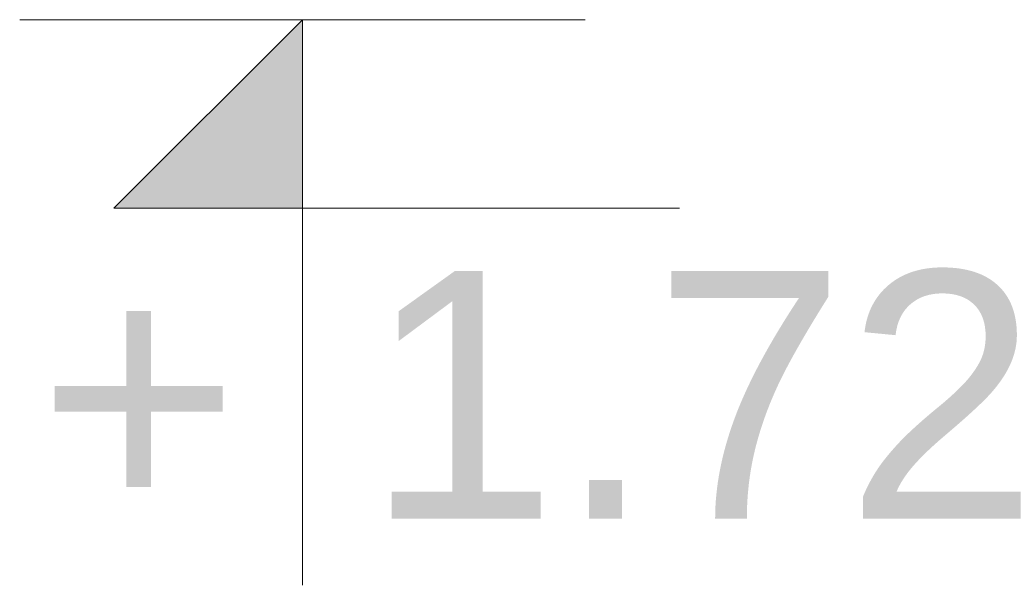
# Model space of a CAD drawing. Extents: x -1474 to 455485, y -101625 to 75879.
# Tile 17 of 40: x 353062 to 353341, y -89251 to -89091. Entities that reach past the tile are written whole.
import ezdxf
from ezdxf.enums import TextEntityAlignment as Align

# ---------------------------------------------------------------- set-up
doc = ezdxf.new("R2010")
doc.units = 0
doc.header["$LTSCALE"] = 10
doc.header["$MEASUREMENT"] = 0
doc.layers.add('RCAD_symbole graficzne', color=7, linetype='Continuous')
doc.styles.add('style1', font='arial.ttf')

msp = doc.modelspace()

# ---------------------------------------------------------------- hatches: boundary and pattern name
at = {"layer": 'RCAD_symbole graficzne'}
msp.add_hatch(color=1, dxfattribs=at).paths.add_polyline_path([(353088.75093, -89144.36253), (353142.08426, -89091.0292), (353142.08426, -89144.36253)], flags=0)

# ---------------------------------------------------------------- linework, layer by layer
at = {"layer": 'Defpoints', "color": 21}
for p in [(243115.86313, -87551.60185), (331205.41923, -87551.60185), (236236.98521, -87551.60185), (324326.5413, -87551.60185), (294834.79637, -87551.60185), (382924.35247, -87551.60185), (287955.91844, -87551.60185), (376045.47454, -87551.60185), (249492.00924, -87551.60185), (337581.56534, -87551.60185), (242613.13132, -87551.60185), (330702.68742, -87551.60185), (301210.94248, -87551.60185), (389300.49858, -87551.60185), (294332.06456, -87551.60185), (382421.62065, -87551.60185), (280996.13554, -87551.60185), (369085.69163, -87551.60185), (274117.25761, -87551.60185), (362206.81371, -87551.60185), (332715.06877, -87551.60185), (420804.62487, -87551.60185), (325836.19085, -87551.60185), (413925.74694, -87551.60185), (287372.28165, -87551.60185), (375461.83775, -87551.60185), (280493.40372, -87551.60185), (368582.95982, -87551.60185), (339091.21489, -87551.60185), (427180.77098, -87551.60185), (332212.33696, -87551.60185), (420301.89306, -87551.60185), (232413.86384, -87551.93326), (320503.41994, -87551.93326), (225534.98592, -87551.93326), (313624.54202, -87551.93326), (284132.79708, -87551.93326), (372222.35318, -87551.93326), (277253.91915, -87551.93326), (365343.47525, -87551.93326), (238790.00996, -87551.93326), (326879.56605, -87551.93326), (231911.13203, -87551.93326), (320000.68813, -87551.93326), (290508.94319, -87551.93326), (378598.49929, -87551.93326), (283630.06527, -87551.93326), (371719.62137, -87551.93326), (270294.13625, -87551.93326), (358383.69234, -87551.93326), (263415.25832, -87551.93326), (351504.81442, -87551.93326), (322013.06948, -87551.93326), (410102.62558, -87551.93326), (315134.19156, -87551.93326), (403223.74766, -87551.93326), (276670.28236, -87551.93326), (364759.83846, -87551.93326), (269791.40444, -87551.93326), (357880.96053, -87551.93326), (328389.2156, -87551.93326), (416478.7717, -87551.93326), (321510.33767, -87551.93326), (409599.89377, -87551.93326), (243115.86313, -87567.60185), (331205.41923, -87567.60185), (236236.98521, -87567.60185), (324326.5413, -87567.60185), (294834.79637, -87567.60185), (382924.35247, -87567.60185), (287955.91844, -87567.60185), (376045.47454, -87567.60185), (249492.00924, -87567.60185), (337581.56534, -87567.60185), (242613.13132, -87567.60185), (330702.68742, -87567.60185), (301210.94248, -87567.60185), (389300.49858, -87567.60185), (294332.06456, -87567.60185), (382421.62065, -87567.60185), (280996.13554, -87567.60185), (369085.69163, -87567.60185), (274117.25761, -87567.60185), (362206.81371, -87567.60185), (332715.06877, -87567.60185), (420804.62487, -87567.60185), (325836.19085, -87567.60185), (413925.74694, -87567.60185), (287372.28165, -87567.60185), (375461.83775, -87567.60185), (280493.40372, -87567.60185), (368582.95982, -87567.60185), (339091.21489, -87567.60185), (427180.77098, -87567.60185), (332212.33696, -87567.60185), (420301.89306, -87567.60185), (232413.86384, -87567.93326), (320503.41994, -87567.93326), (225534.98592, -87567.93326), (313624.54202, -87567.93326), (284132.79708, -87567.93326), (372222.35318, -87567.93326), (277253.91915, -87567.93326), (365343.47525, -87567.93326), (238790.00996, -87567.93326), (326879.56605, -87567.93326), (231911.13203, -87567.93326), (320000.68813, -87567.93326), (290508.94319, -87567.93326), (378598.49929, -87567.93326), (283630.06527, -87567.93326), (371719.62137, -87567.93326), (270294.13625, -87567.93326), (358383.69234, -87567.93326), (263415.25832, -87567.93326), (351504.81442, -87567.93326), (322013.06948, -87567.93326), (410102.62558, -87567.93326), (315134.19156, -87567.93326), (403223.74766, -87567.93326), (276670.28236, -87567.93326), (364759.83846, -87567.93326), (269791.40444, -87567.93326), (357880.96053, -87567.93326), (328389.2156, -87567.93326), (416478.7717, -87567.93326), (321510.33767, -87567.93326), (409599.89377, -87567.93326), (243115.86313, -87592.60185), (331205.41923, -87592.60185), (236236.98521, -87592.60185), (324326.5413, -87592.60185), (294834.79637, -87592.60185), (382924.35247, -87592.60185), (287955.91844, -87592.60185), (376045.47454, -87592.60185), (249492.00924, -87592.60185), (337581.56534, -87592.60185), (242613.13132, -87592.60185), (330702.68742, -87592.60185), (301210.94248, -87592.60185), (389300.49858, -87592.60185), (294332.06456, -87592.60185), (382421.62065, -87592.60185), (280996.13554, -87592.60185), (369085.69163, -87592.60185), (274117.25761, -87592.60185), (362206.81371, -87592.60185), (332715.06877, -87592.60185), (420804.62487, -87592.60185), (325836.19085, -87592.60185), (413925.74694, -87592.60185), (287372.28165, -87592.60185), (375461.83775, -87592.60185), (280493.40372, -87592.60185), (368582.95982, -87592.60185), (339091.21489, -87592.60185), (427180.77098, -87592.60185), (332212.33696, -87592.60185), (420301.89306, -87592.60185), (232413.86384, -87592.93326), (320503.41994, -87592.93326), (225534.98592, -87592.93326), (313624.54202, -87592.93326), (284132.79708, -87592.93326), (372222.35318, -87592.93326), (277253.91915, -87592.93326), (365343.47525, -87592.93326), (238790.00996, -87592.93326), (326879.56605, -87592.93326), (231911.13203, -87592.93326), (320000.68813, -87592.93326), (290508.94319, -87592.93326), (378598.49929, -87592.93326), (283630.06527, -87592.93326), (371719.62137, -87592.93326), (270294.13625, -87592.93326), (358383.69234, -87592.93326), (263415.25832, -87592.93326), (351504.81442, -87592.93326), (322013.06948, -87592.93326), (410102.62558, -87592.93326), (315134.19156, -87592.93326), (403223.74766, -87592.93326), (276670.28236, -87592.93326), (364759.83846, -87592.93326), (269791.40444, -87592.93326), (357880.96053, -87592.93326), (328389.2156, -87592.93326), (416478.7717, -87592.93326), (321510.33767, -87592.93326), (409599.89377, -87592.93326)]:
    msp.add_xline(p, (1, 0), dxfattribs=at)
at = {"layer": 'Defpoints', "color": 211}
for p in [(296268.97375, -90812.93326), (384358.52985, -90812.93326), (347987.90698, -90812.93326), (436077.46308, -90812.93326)]:
    msp.add_xline(p, (1, 0), dxfattribs=at)
at = {"layer": 'RCAD_symbole graficzne', "color": 1, "lineweight": 0}
for p, q in [((353222.08426, -89091.0292), (353062.08426, -89091.0292)), ((353088.75093, -89144.36253), (353142.08426, -89091.0292)), ((353142.08426, -89091.0292), (353142.08426, -89251.0292)), ((353248.75093, -89144.36253), (353088.75093, -89144.36253))]:
    msp.add_line(p, q, dxfattribs=at)

# ---------------------------------------------------------------- texts
at = {"layer": 'RCAD_symbole graficzne', "color": 2, "style": 'style1'}
msp.add_text('1.72 ', height=70, dxfattribs=at).set_placement((353159.86204, -89162.14031), align=Align.TOP_LEFT)
msp.add_text('+', height=70, dxfattribs=at).set_placement((353124.30648, -89162.14031), align=Align.TOP_RIGHT)

doc.saveas('drawing.dxf')
